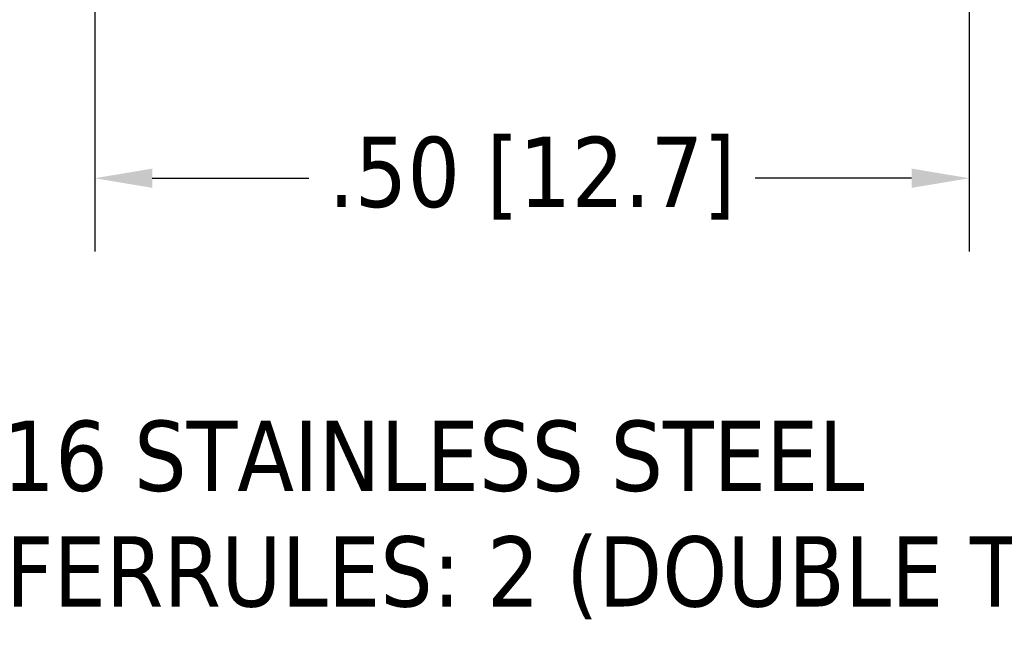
# Model space of a CAD drawing. Header units: inches. Extents: x 0.2 to 10.9, y 0.3 to 8.6.
# Tile 2 of 17: x 1.8 to 3.5, y 2 to 3. Entities that reach past the tile are written whole.
import ezdxf

# ---------------------------------------------------------------- set-up
doc = ezdxf.new("R2010")
doc.units = ezdxf.units.IN
doc.header["$MEASUREMENT"] = 0
doc.layers.add('Dimensions', color=18, linetype='Continuous')
doc.styles.add('Note Text (ANSI)', font='tahoma.ttf')
doc.dimstyles.new('Default (ANSI)', dxfattribs={"dimtxt": 0.12, "dimasz": 0.098425, "dimexe": 0.125, "dimexo": 0.125, "dimgap": 0.031496, "dimtad": 0, "dimtih": 1, "dimtoh": 1, "dimrnd": 1e-08, "dimzin": 4, "dimdsep": 46, "dimtxsty": 'Note Text (ANSI)', "dimcen": 0.09, "dimdle": 0.393701, "dimclrd": 256, "dimclre": 256, "dimclrt": 256, "dimadec": 0, "dimazin": 1, "dimtfac": 1, "dimtofl": 0, "dimtmove": 0, "dimatfit": 3, "dimfxl": 1, "dimtolj": 1, "dimtzin": 4, "dimlwd": -1, "dimlwe": -1, "dimarcsym": 0})

# ---------------------------------------------------------------- blocks, each defined once
blk = doc.blocks.new('*D9')
at = {"layer": 'Defpoints', "color": 0, "transparency": 16777216}
for p in [(1.97, 4.4502), (3.4641, 4.3628), (3.4641, 2.7776)]:
    blk.add_point(p, dxfattribs=at)
at = {"layer": 'Dimensions', "transparency": 16777216}
for p, q in [((1.97, 4.3252), (1.97, 2.6526)), ((3.4641, 4.2378), (3.4641, 2.6526)), ((2.0684, 2.7776), (2.3357, 2.7776)), ((3.3657, 2.7776), (3.0984, 2.7776))]:
    blk.add_line(p, q, dxfattribs=at)
for points in [[(2.0684, 2.794), (2.0684, 2.7612), (1.97, 2.7776)], [(3.3657, 2.794), (3.3657, 2.7612), (3.4641, 2.7776)]]:
    blk.add_solid(points, dxfattribs=at)
at = {"layer": 'Dimensions', "transparency": 16777216, "insert": (2.717, 2.7776), "char_height": 0.12, "attachment_point": 5, "style": 'Note Text (ANSI)'}
blk.add_mtext('\\A1;.50 [12.7]', dxfattribs=at)

msp = doc.modelspace()

# ---------------------------------------------------------------- texts
at = {"layer": 'Dimensions', "insert": (0.6834, 2.7586), "char_height": 0.12, "width": 3.904831, "attachment_point": 1, "line_spacing_factor": 0.987884, "style": 'Note Text (ANSI)'}
msp.add_mtext('{\\LNOTES\\P} \\P1.) MATERIAL: 316 STAINLESS STEEL\\P2.) NUMBER OF FERRULES: 2 (DOUBLE TYPE)\\P3.) PRESSURE RATING: 6600 PSI (454 bar)\\P ', dxfattribs=at)

# ---------------------------------------------------------------- dimensions: what is measured, and where the dimension line sits
at = {"layer": 'Dimensions'}
dim = msp.add_linear_dim(base=(3.4641, 2.7776), p1=(1.97, 4.4502), p2=(3.4641, 4.3628), dimstyle='Default (ANSI)', override={"dimlfac": 0.333333}, dxfattribs=at)
dim.commit()
dim.dimension.update_dxf_attribs({"geometry": '*D9', "text_midpoint": (2.717, 2.7776)})

doc.saveas('drawing.dxf')
